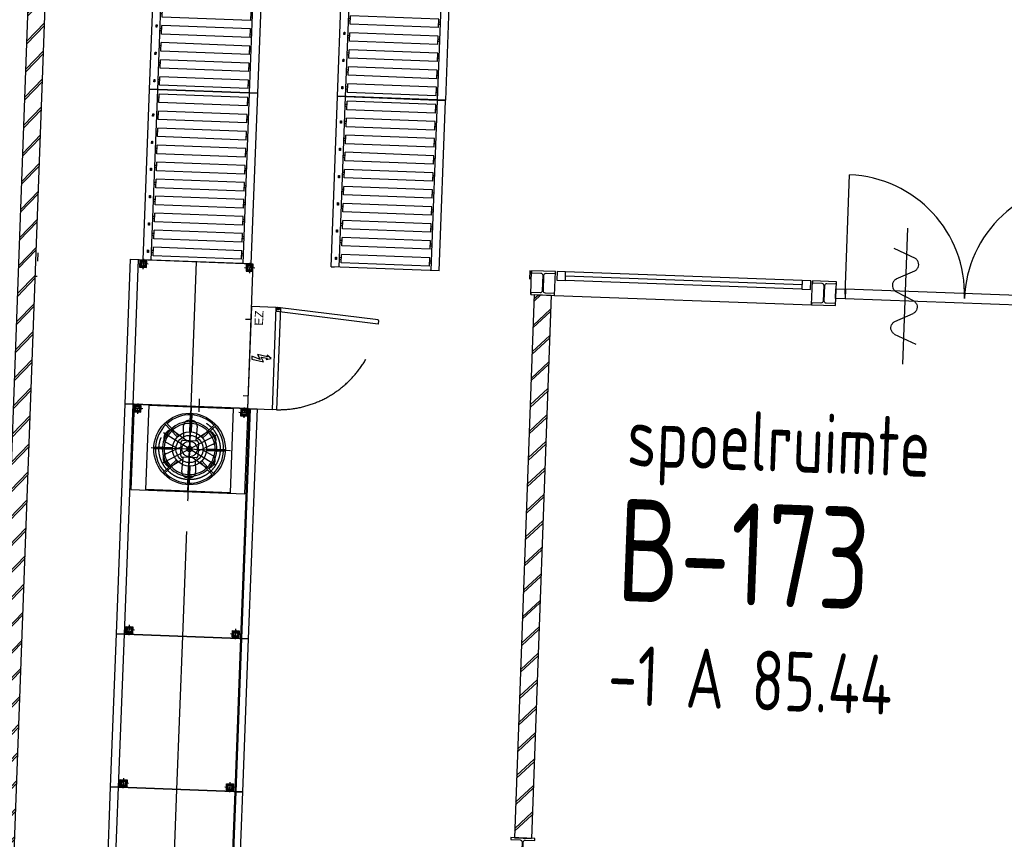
# Model space of a CAD drawing. Header units: millimetres. Extents: x 119024465 to 119292677, y 483022511 to 483148062.
# Tile 55 of 162: x 119069678 to 119075458, y 483070531 to 483075342. Entities that reach past the tile are written whole.
import ezdxf
from ezdxf.enums import TextEntityAlignment as Align

# ---------------------------------------------------------------- set-up
doc = ezdxf.new("R2010")
doc.units = ezdxf.units.MM
doc.header["$LTSCALE"] = 100
for name, pattern in [('CENTER', [2, 1.25, -0.25, 0.25, -0.25]), ('DASHED', [75, 50, -25]), ('GESTRICHELT2', [9.525, 6.35, -3.175]), ('MITTE2', [28.575, 19.05, -3.175, 3.175, -3.175]), ('VERDECKT2', [4.7625, 3.175, -1.5875])]:
    doc.linetypes.add(name, pattern=pattern)
doc.layers.get('0').update_dxf_attribs({"linetype": 'CONTINUOUS'})
for name, color, linetype in [('AL22----', 2, 'CONTINUOUS'), ('AL22----_ARC', 8, 'CONTINUOUS'), ('AL28----', 4, 'CONTINUOUS'), ('AL32----', 6, 'CONTINUOUS'), ('Beschriftung', 6, 'CONTINUOUS'), ('BT00----_HOTELNRS', 3, 'CONTINUOUS'), ('BT00----_RUIMTENRS', 7, 'CONTINUOUS'), ('BT00----_TEKST', 1, 'CONTINUOUS'), ('Hinweise', 7, 'CONTINUOUS'), ('Maschine', 7, 'CONTINUOUS')]:
    doc.layers.add(name, color=color, linetype=linetype)
doc.layers.add('Apparaten 0', color=7, linetype='CONTINUOUS', lineweight=25)
doc.layers.add('Bouw', color=142, linetype='CONTINUOUS', lineweight=35)
doc.styles.add('Arial 20', font='arial.ttf')
doc.styles.get("Standard").update_dxf_attribs({"font": 'ISOCP.SHX'})

# ---------------------------------------------------------------- blocks, each defined once
blk = doc.blocks.new('114-31a')
at = {"color": 0, "linetype": 'Continuous'}
for p, q in [((0, 400), (0, -400)), ((-75.2, 279), (52.9, 224.7)), ((-53.8, 99.5), (53.3, 150.8)), ((-53.3, 25.5), (53.3, -25.5)), ((-53.3, -150.3), (52.9, -99.5)), ((-53.8, -224.2), (74.8, -278.9))]:
    blk.add_line(p, q, dxfattribs=at)
for points in [[(74.8, 187.6, 0.10858), (71.1, 204.6, 0.102114), (60.1, 219.3, 0.045193), (52.9, 224.7, 0.024577)], [(53.3, 150.8, 0.04259), (60.1, 155.9, 0.102114), (71.1, 170.7, 0.10858), (74.8, 187.6, 0.10858)], [(-53.8, 99.5, 0.04259), (-60.6, 94.3, 0.102114), (-71.5, 79.6, 0.10858), (-75.2, 62.6, 0.10858)], [(-75.2, 62.6, 0.10858), (-71.5, 45.7, 0.102114), (-60.6, 30.9, 0.045193), (-53.3, 25.5, 0.024577)], [(53.3, -25.5, -0.04259), (60.1, -30.7, -0.102114), (71.1, -45.4, -0.10858), (74.8, -62.4, -0.10858)], [(74.8, -62.4, -0.10858), (71.1, -79.3, -0.102114), (60.1, -94.1, -0.045193), (52.9, -99.5, -0.024577)], [(-75.2, -187.4, -0.10858), (-71.5, -170.4, -0.102114), (-60.6, -155.7, -0.045193), (-53.3, -150.3, -0.024577)], [(-53.8, -224.2, -0.04259), (-60.6, -219.1, -0.102114), (-71.5, -204.3, -0.10858), (-75.2, -187.4, -0.10858)]]:
    blk.add_lwpolyline(points, format="xyb", dxfattribs=at)
blk = doc.blocks.new('C20 D')
at = {"layer": 'Maschine', "color": 4}
for p, q in [((-255, 210), (-255, 99.9)), ((-245, 209.9), (-245, 99.9)), ((-402, 145), (-324.2, 67.1)), ((-395, 152), (-317.1, 74.2)), ((-105, 152), (-182.9, 74.2)), ((-98, 145), (-175.8, 67.1)), ((-349.9, 5), (-460, 5)), ((-40, 5), (-150.1, 5)), ((-349.9, -5), (-460, -5)), ((-40, -5), (-150.1, -5)), ((-324.2, -67.1), (-402, -145)), ((-317.1, -74.2), (-395, -152)), ((-255, -99.9), (-255, -210)), ((-245, -99.9), (-245, -210)), ((-182.9, -74.2), (-105, -152)), ((-175.8, -67.1), (-98, -145))]:
    blk.add_line(p, q, dxfattribs=at)
at = {"layer": 'Maschine', "color": 3, "linetype": 'MITTE2'}
for p, q in [((-250, 225), (-250, -240)), ((-250, 224.7), (-250, -233)), ((-160, -155.9), (-340, 155.9)), ((-340, -155.9), (-160, 155.9)), ((-500, 0), (0, 0))]:
    blk.add_line(p, q, dxfattribs=at)
at = {"layer": 'Maschine', "color": 4, "linetype": 'GESTRICHELT2'}
for p, q in [((-341.9, 139.2), (-324.6, 149.2)), ((-283.6, 138.2), (-239.3, 50)), ((-250, 71.3), (-216.4, 138.2)), ((-175.4, 149.2), (-158.1, 139.2)), ((-311.7, 35.6), (-352.9, 98.2)), ((-147.1, 98.2), (-200, 17.8)), ((-416.5, -10), (-416.5, 10)), ((-386.5, 40), (-300.9, 35)), ((-300, -40), (-300, 40)), ((-290, 50), (-210, 50)), ((-200, 40), (-200, -40)), ((-188.3, 35.6), (-113.5, 40)), ((-83.5, 10), (-83.5, -10)), ((-311.7, -35.6), (-386.5, -40)), ((-352.9, -98.2), (-300, -17.8)), ((-210, -50), (-290, -50)), ((-216.4, -138.2), (-260.7, -50)), ((-113.5, -40), (-199.1, -35)), ((-188.3, -35.6), (-147.1, -98.2)), ((-250, -71.3), (-283.6, -138.2)), ((-324.6, -149.2), (-341.9, -139.2)), ((-158.1, -139.2), (-175.4, -149.2))]:
    blk.add_line(p, q, dxfattribs=at)
at = {"layer": 'Maschine'}
for points in [[(0, 335.2), (-500, 335.2), (-500, -334.8), (0, -334.8)], [(-497.5, 247.5), (-2.5, 247.5), (-2.5, -247.5), (-497.5, -247.5)]]:
    blk.add_lwpolyline(points, close=True, dxfattribs=at)
at = {"layer": 'Maschine', "color": 4}
for radius in [210, 100, 80, 45, 15]:
    blk.add_circle((-250, 0), radius, dxfattribs=at)
at = {"layer": 'Maschine', "color": 4, "linetype": 'GESTRICHELT2'}
blk.add_circle((-250, 0), 180, dxfattribs=at)
at = {"layer": 'Maschine', "color": 4}
for radius, start, end in [(200, 91.43254, 133.56746), (200, 46.43254, 88.56746), (200, 136.43254, 223.56746), (160, 91.79078, 133.20922), (150, 91.91021, 133.08979), (160, 1.79078, 88.20922), (150, 1.91021, 88.08979), (200, 316.43254, 43.56746), (160, 136.79078, 178.20922), (150, 136.91021, 178.08979), (160, 181.79078, 223.20922), (150, 181.91021, 223.08979), (150, 316.91021, 358.08979), (160, 316.79078, 358.20922), (150, 226.91021, 268.08979), (150, 271.91021, 313.08979), (200, 226.43254, 268.56746), (160, 226.79078, 268.20922), (160, 271.79078, 313.20922), (200, 271.43254, 313.56746)]:
    blk.add_arc((-250, 0), radius, start, end, dxfattribs=at)
at = {"layer": 'Maschine', "color": 4, "linetype": 'GESTRICHELT2'}
for centre, radius, start, end in [((-326.9, 113.2), 30, 120, 210), ((-309.6, 123.2), 30, 30, 120), ((-190.4, 123.2), 30, 60, 150), ((-173.1, 113.2), 30, 330, 60), ((-386.5, 10), 30, 90, 180), ((-290, 40), 10, 90, 180), ((-210, 40), 10, 0, 90), ((-113.5, 10), 30, 0, 90), ((-386.5, -10), 30, 180, 270), ((-290, -40), 10, 180, 270), ((-210, -40), 10, 270, 0), ((-113.5, -10), 30, 270, 0), ((-326.9, -113.2), 30, 150, 240), ((-173.1, -113.2), 30, 300, 30), ((-173.1, -113.2), 30, 300, 30), ((-173.1, -113.2), 30, 300, 30), ((-309.6, -123.2), 30, 240, 330), ((-309.6, -123.2), 30, 240, 330), ((-190.4, -123.2), 30, 210, 300)]:
    blk.add_arc(centre, radius, start, end, dxfattribs=at)
blk = doc.blocks.new('Blitz')
at = {"layer": 'Maschine', "color": 10}
for p, q in [((-7.497, 97.502), (-19.997, 37.502)), ((-19.997, 37.502), (3.753, 51.252)), ((-7.497, 55.002), (7.503, 97.502)), ((7.503, 97.502), (-7.497, 97.502)), ((17.503, 70.002), (-7.497, 55.002)), ((3.753, 51.252), (0.003, 20.002)), ((6.25, 18.75), (17.5, 70)), ((-7.5, 25), (0, 0)), ((0.003, 20.002), (-7.497, 25.002)), ((0, 0), (15, 21.25)), ((15.003, 21.252), (6.253, 18.752))]:
    blk.add_line(p, q, dxfattribs=at)
blk = doc.blocks.new('SK D')
at = {"layer": 'Maschine', "color": 4, "linetype": 'GESTRICHELT2'}
for p, q in [((-76.4, -747.4), (-24.1, -149.7)), ((-51.2, -747.1), (0.6, -154.4)), ((-54, -749.4), (-76.4, -747.4))]:
    blk.add_line(p, q, dxfattribs=at)
at = {"layer": 'Maschine', "color": 4, "linetype": 'DASHED'}
blk.add_line((-24.1, -149.7), (-1.7, -151.7), dxfattribs=at)
at = {"layer": 'Maschine', "color": 1, "linetype": 'CENTER'}
for q in [(-14.5, -161), (-13.2, -157.8), (-13.2, -164.2), (-10, -156.5), (-6.8, -157.8), (-6.8, -164.2), (-10, -165.5), (-5.5, -161)]:
    blk.add_line((-10, -161), q, dxfattribs=at)
at = {"layer": 'Maschine'}
for points in [[(-600, -146), (0, -146), (0, 0), (-600, 0)], [(-600, -146), (0, -146), (0, -171), (-600, -171)]]:
    blk.add_lwpolyline(points, close=True, dxfattribs=at)
at = {"layer": 'Maschine', "color": 4, "linetype": 'DASHED'}
blk.add_circle((-10, -161), 3.79, dxfattribs=at)
at = {"layer": 'Maschine', "color": 4, "linetype": 'GESTRICHELT2'}
for centre, radius, start, end in [((-10, -161), 590, 180.7283, 263.54364), ((-53.7, -746.9), 2.5, 265, 355)]:
    blk.add_arc(centre, radius, start, end, dxfattribs=at)
at = {"layer": 'Maschine', "color": 4, "linetype": 'DASHED'}
blk.add_arc((-1.9, -154.2), 2.5, 355, 85, dxfattribs=at)
at = {"layer": 'Maschine', "xscale": 1.155, "yscale": 1.155, "zscale": 1.155}
blk.add_blockref('Blitz', (-300, -127.3), dxfattribs=at)
blk = doc.blocks.new('F4x4D')
at = {"layer": 'Maschine', "color": 3, "linetype": 'MITTE2', "ltscale": 0.2}
for p, q in [((0, -30), (0, 30)), ((-30, 0), (30, 0))]:
    blk.add_line(p, q, dxfattribs=at)
at = {"layer": 'Maschine', "color": 4, "linetype": 'VERDECKT2'}
blk.add_lwpolyline([(-20, 20), (20, 20), (20, -20), (-20, -20)], close=True, dxfattribs=at)
for radius in [20, 13]:
    blk.add_circle((0, 0), radius, dxfattribs=at)
blk = doc.blocks.new('C-Fuß D LR')
at = {"layer": 'Maschine', "xscale": -1}
for p in [(-25, -75), (-25, -700)]:
    blk.add_blockref('F4x4D', p, dxfattribs=at)
blk = doc.blocks.new('C-Fuß D RL')
at = {"layer": 'Maschine'}
for p in [(25, -75), (25, -700)]:
    blk.add_blockref('F4x4D', p, dxfattribs=at)
blk = doc.blocks.new('ZXFR_LR')
at = {"color": 4}
blk.add_wipeout([(-180, 39.7), (-180, -38.1), (-81.6, -38.1), (-81.6, -79.7), (0, 0), (-81.6, 79.7), (-81.6, 39.7), (-81.6, 39.7)], dxfattribs=at).dxf.layer = 'Hinweise'
blk = doc.blocks.new('NotHalt LR')
at = {"layer": 'Maschine'}
h = blk.add_hatch(color=5, dxfattribs=at)
h.dxf.hatch_style = 1
h.set_gradient(color1=(255, 0, 63), color2=(255, 127, 0), rotation=90, tint=1, name='INVCYLINDER')
h.paths.add_polyline_path([(-25, 16), (-5, 16), (-5, -16), (-25, -16), (-35, -17.5, -0.414214), (-40, -12.5), (-40, 12.5, -0.504378), (-33.5, 17.3)])
h = blk.add_hatch(color=256, dxfattribs=at)
h.dxf.hatch_style = 1
h.set_gradient(color1=(255, 0, 63), color2=(255, 127, 0), rotation=90, tint=1, name='INVCYLINDER')
h.paths.add_polyline_path([(0, 13), (-5, 13), (-5, -13), (0, -13)])
for p, q in [((-40, -12.5), (-40, 12.5)), ((-35, 17.5), (-25, 16)), ((-25, 16), (-5, 16)), ((-5, -16), (-5, 16)), ((-5, 13), (0, 13)), ((0, -13), (0, 13)), ((-35, -17.5), (-25, -16)), ((-25, -16), (-5, -16)), ((-5, -13), (0, -13))]:
    blk.add_line(p, q, dxfattribs=at)
for centre, start, end in [((-35, 12.5), 90, 180), ((-35, -12.5), 180, 270)]:
    blk.add_arc(centre, 5, start, end, dxfattribs=at)
blk = doc.blocks.new('A$C2BD31F1B')
at = {"color": 4, "linetype": 'GESTRICHELT2'}
for p, q in [((-187.5, -672.5), (-187.5, -237.5)), ((-187.5, -237.5), (0, -237.5)), ((0, -672.5), (0, -237.5)), ((0, -672.5), (-187.5, -672.5))]:
    blk.add_line(p, q, dxfattribs=at)
at = {"layer": 'Maschine', "color": 3, "linetype": 'MITTE2'}
blk.add_line((8.9, -338.5), (-177.1, -338.5), dxfattribs=at)
at = {"layer": 'Maschine', "color": 4, "linetype": 'GESTRICHELT2'}
for p, q in [((-168.6, -314.6), (-164.6, -313.5)), ((-168.6, -362.4), (-168.6, -314.6)), ((-164.6, -363.5), (-164.6, -313.5)), ((-164.6, -313.5), (0, -313.5)), ((-164.6, -363.5), (-168.6, -362.4)), ((0, -363.5), (-164.6, -363.5))]:
    blk.add_line(p, q, dxfattribs=at)
blk.add_circle((-93.8, -338.5), 25, dxfattribs=at)
blk = doc.blocks.new('CP-ES-A')
at = {"layer": 'Maschine'}
blk.add_line((86878.1, 19381.2), (86028.1, 19381.2), dxfattribs=at)
at = {"layer": 'Maschine', "color": 3, "linetype": 'MITTE2'}
for p, q in [((84678.1, 19038.7), (83778.1, 19038.7)), ((86028.1, 19038.7), (84678.1, 19038.7)), ((86028.1, 19038.7), (86878.1, 19038.7)), ((86103.1, 18734.8), (86103.1, 18707.2)), ((86553.1, 18739.7), (86553.1, 18707.2))]:
    blk.add_line(p, q, dxfattribs=at)
at = {"layer": 'Maschine', "color": 3}
blk.add_line((85997.9, 18990.2), (86075.1, 18990.2), dxfattribs=at)
at = {"layer": 'Maschine'}
for points in [[(84678.1, 18651.2), (83778.1, 18651.2), (83778.1, 19426.2), (84678.1, 19426.2)], [(84678.1, 19381.2), (83778.1, 19381.2), (83778.1, 19426.2), (84678.1, 19426.2)], [(86028.1, 18651.2), (84678.1, 18651.2), (84678.1, 19426.2), (86028.1, 19426.2)], [(86028.1, 19381.2), (84678.1, 19381.2), (84678.1, 19426.2), (86028.1, 19426.2)], [(86878.1, 18707.2), (86028.1, 18707.2), (86028.1, 19426.2), (86878.1, 19426.2)], [(84678.1, 18691.2), (83778.1, 18691.2), (83778.1, 18695.2), (84678.1, 18695.2)], [(84678.1, 18651.2), (83778.1, 18651.2), (83778.1, 18691.2), (84678.1, 18691.2)], [(86028.1, 18691.2), (84678.1, 18691.2), (84678.1, 18695.2), (86028.1, 18695.2)], [(86028.1, 18651.2), (84678.1, 18651.2), (84678.1, 18691.2), (86028.1, 18691.2)]]:
    blk.add_lwpolyline(points, close=True, dxfattribs=at)
for name, p in [('C20 D', (86028.1, 19038)), ('SK D', (86628.1, 18707.2))]:
    blk.add_blockref(name, p)
for name, p in [('C-Fuß D RL', (83778.1, 19426.2)), ('C-Fuß D RL', (83778.1, 19426.2)), ('C-Fuß D RL', (84678.1, 19426.2)), ('C-Fuß D LR', (86878.1, 19426.2))]:
    blk.add_blockref(name, p, dxfattribs=at)
at = {"layer": 'Maschine', "xscale": -1}
blk.add_blockref('C-Fuß D RL', (86028.1, 19426.2), dxfattribs=at)
at = {"layer": 'Beschriftung', "color": 6, "style": 'Arial 20'}
blk.add_text('EZ', height=50, dxfattribs=at).set_placement((86517, 18634.9))
at = {"transparency": 33554585}
blk.add_wipeout([(82978.1, 18713.6), (83278.1, 18713.6), (83278.1, 19375.6), (82978.1, 19375.6)], dxfattribs=at).dxf.layer = 'Maschine'
at = {"layer": 'Maschine'}
blk.add_lwpolyline([(82978.1, 19375.6), (83278.1, 19375.6), (83278.1, 18713.6), (82978.1, 18713.6)], close=True, dxfattribs=at)
for name, p in [('A$C2BD31F1B', (83278.1, 19426.2)), ('ZXFR_LR', (85475.1, 19038.7)), ('NotHalt LR', (82978.1, 18773.6))]:
    blk.add_blockref(name, p)
at = {"transparency": 33554585}
blk.add_wipeout([(82978.1, 18713.6), (83278.1, 18713.6), (83278.1, 19375.6), (82978.1, 19375.6)], dxfattribs=at).dxf.layer = 'Maschine'
at = {"layer": 'Maschine', "color": 3, "linetype": 'MITTE2'}
blk.add_line((83778.1, 19038.7), (83278.1, 19038.7), dxfattribs=at)
at = {"layer": 'Maschine'}
for points in [[(83778.1, 18651.2), (83278.1, 18651.2), (83278.1, 19426.2), (83778.1, 19426.2)], [(83778.1, 19381.2), (83278.1, 19381.2), (83278.1, 19426.2), (83778.1, 19426.2)], [(82978.1, 19375.6), (83278.1, 19375.6), (83278.1, 18713.6), (82978.1, 18713.6)], [(83778.1, 18691.2), (83278.1, 18691.2), (83278.1, 18695.2), (83778.1, 18695.2)], [(83778.1, 18651.2), (83278.1, 18651.2), (83278.1, 18691.2), (83778.1, 18691.2)]]:
    blk.add_lwpolyline(points, close=True, dxfattribs=at)
for name, p in [('A$C2BD31F1B', (83278.1, 19426.2)), ('NotHalt LR', (82978.1, 18773.6))]:
    blk.add_blockref(name, p)
blk.add_blockref('C-Fuß D RL', (83278.1, 19426.2), dxfattribs=at)
blk = doc.blocks.new('aangedreven rol')
at = {"layer": 'Apparaten 0'}
for p, q in [((45721, 35175.5), (44721, 35175.5)), ((44721, 35175.5), (44721, 34540.5)), ((45721, 35175.5), (45721, 34540.5)), ((45721, 35128), (44721, 35128)), ((44746, 35118), (44746, 34598)), ((44796, 35118), (44746, 35118)), ((44765, 35128), (44765, 35118)), ((44777, 35128), (44777, 35118)), ((44796, 35118), (44796, 34598)), ((44846, 35118), (44846, 34598)), ((44896, 35118), (44846, 35118)), ((44865, 35128), (44865, 35118)), ((44877, 35128), (44877, 35118)), ((44896, 35118), (44896, 34598)), ((44946, 35118), (44946, 34598)), ((44996, 35118), (44946, 35118)), ((44965, 35128), (44965, 35118)), ((44977, 35128), (44977, 35118)), ((44996, 35118), (44996, 34598)), ((45046, 35118), (45046, 34598)), ((45096, 35118), (45046, 35118)), ((45065, 35128), (45065, 35118)), ((45077, 35128), (45077, 35118)), ((45096, 35118), (45096, 34598)), ((45146, 35118), (45146, 34598)), ((45196, 35118), (45146, 35118)), ((45165, 35128), (45165, 35118)), ((45177, 35128), (45177, 35118)), ((45196, 35118), (45196, 34598)), ((45246, 35118), (45246, 34598)), ((45296, 35118), (45246, 35118)), ((45265, 35128), (45265, 35118)), ((45277, 35128), (45277, 35118)), ((45296, 35118), (45296, 34598)), ((45346, 35118), (45346, 34598)), ((45396, 35118), (45346, 35118)), ((45365, 35128), (45365, 35118)), ((45377, 35128), (45377, 35118)), ((45396, 35118), (45396, 34598)), ((45446, 35118), (45446, 34598)), ((45496, 35118), (45446, 35118)), ((45465, 35128), (45465, 35118)), ((45477, 35128), (45477, 35118)), ((45496, 35118), (45496, 34598)), ((45546, 35118), (45546, 34598)), ((45596, 35118), (45546, 35118)), ((45565, 35128), (45565, 35118)), ((45577, 35128), (45577, 35118)), ((45596, 35118), (45596, 34598)), ((45646, 35118), (45646, 34598)), ((45696, 35118), (45646, 35118)), ((45665, 35128), (45665, 35118)), ((45677, 35128), (45677, 35118)), ((45696, 35118), (45696, 34598)), ((45721, 34588), (44721, 34588)), ((44796, 34598), (44746, 34598)), ((44765, 34598), (44765, 34588)), ((44777, 34598), (44777, 34588)), ((44896, 34598), (44846, 34598)), ((44865, 34598), (44865, 34588)), ((44877, 34598), (44877, 34588)), ((44996, 34598), (44946, 34598)), ((44965, 34598), (44965, 34588)), ((44977, 34598), (44977, 34588)), ((45096, 34598), (45046, 34598)), ((45065, 34598), (45065, 34588)), ((45077, 34598), (45077, 34588)), ((45196, 34598), (45146, 34598)), ((45165, 34598), (45165, 34588)), ((45177, 34598), (45177, 34588)), ((45296, 34598), (45246, 34598)), ((45265, 34598), (45265, 34588)), ((45277, 34598), (45277, 34588)), ((45396, 34598), (45346, 34598)), ((45365, 34598), (45365, 34588)), ((45377, 34598), (45377, 34588)), ((45496, 34598), (45446, 34598)), ((45465, 34598), (45465, 34588)), ((45477, 34598), (45477, 34588)), ((45596, 34598), (45546, 34598)), ((45565, 34598), (45565, 34588)), ((45577, 34598), (45577, 34588)), ((45696, 34598), (45646, 34598)), ((45665, 34598), (45665, 34588)), ((45677, 34598), (45677, 34588)), ((45721, 34540.5), (44721, 34540.5)), ((45721, 34540.5), (45721, 34560.5))]:
    blk.add_line(p, q, dxfattribs=at)
for points in [[(44863, 34569.7), (44876.8, 34569.7), (44876.8, 34564.1), (44863, 34564.1)], [(45023, 34569.7), (45036.8, 34569.7), (45036.8, 34564.1), (45023, 34564.1)], [(45183, 34569.7), (45196.8, 34569.7), (45196.8, 34564.1), (45183, 34564.1)], [(45343, 34569.7), (45356.8, 34569.7), (45356.8, 34564.1), (45343, 34564.1)], [(45503, 34569.7), (45516.8, 34569.7), (45516.8, 34564.1), (45503, 34564.1)], [(45503, 34569.7), (45516.8, 34569.7), (45516.8, 34564.1), (45503, 34564.1)], [(45663, 34569.7), (45676.8, 34569.7), (45676.8, 34564.1), (45663, 34564.1)]]:
    blk.add_lwpolyline(points, close=True, dxfattribs=at)
for points in [[(44863, 34569.7), (44863, 34564.1), (44876.8, 34564.1)], [(45023, 34569.7), (45023, 34564.1), (45036.8, 34564.1)], [(45183, 34569.7), (45183, 34564.1), (45196.8, 34564.1)], [(45343, 34569.7), (45343, 34564.1), (45356.8, 34564.1)], [(45503, 34569.7), (45503, 34564.1), (45516.8, 34564.1)], [(45503, 34569.7), (45503, 34564.1), (45516.8, 34564.1)], [(45663, 34569.7), (45663, 34564.1), (45676.8, 34564.1)]]:
    blk.add_solid(points, dxfattribs=at)

msp = doc.modelspace()

# ---------------------------------------------------------------- hatches: boundary and pattern name
at = {"layer": 'AL22----_ARC'}
h = msp.add_hatch(dxfattribs=at)
h.set_pattern_fill('SCHOON', color=256, scale=2, angle=-2.08799, style=0, pattern_type=2)
h.set_pattern_definition([(46.05578, (119062388.18, 483050791.55), (-79.20173, 76.33536), []), (46.05578, (119062387.9, 483050806.55), (-79.20173, 76.33536), [])])
h.paths.add_polyline_path([(119069834.7, 483058040.1), (119069934.8, 483058042), (119070058.4, 483061431.2), (119072194, 483061353.3), (119072197.6, 483061453.2), (119070062, 483061531.1), (119070140.4, 483063679.7), (119069400.9, 483063706.6), (119070015.5, 483080565.4), (119069915.6, 483080569.1), (119069297.3, 483063610.3), (119070036.8, 483063583.4)])
h = msp.add_hatch(dxfattribs=at)
h.set_pattern_fill('SCHOON', color=256, scale=2, angle=-2.08799, style=0, pattern_type=2)
h.set_pattern_definition([(42.912, (119019962.27, 483024813.62), (-74.89618, 80.56402), []), (42.912, (119019962.82, 483024828.61), (-74.89618, 80.56402), [])])
h.paths.add_polyline_path([(119072582, 483070540.3), (119072681.9, 483070536.6), (119072798.1, 483073724.5), (119072698.2, 483073728.1)])

# ---------------------------------------------------------------- linework, layer by layer
at = {"layer": 'AL22----'}
for p, q in [((119069297.3, 483063610.3), (119069915.6, 483080569.1)), ((119069400.9, 483063706.6), (119070015.5, 483080565.4)), ((119069780.1, 483073834.5), (119069770.1, 483073834.9)), ((119072698.2, 483073728.1), (119072582, 483070540.3)), ((119072798.1, 483073724.5), (119072681.9, 483070536.6)), ((119072698.2, 483073728.1), (119072798.1, 483073724.5)), ((119072582, 483070540.3), (119072681.9, 483070536.6))]:
    msp.add_line(p, q, dxfattribs=at)
at = {"layer": 'AL28----', "flags": 128}
for points in [[(119072683.3, 483073868.8), (119072682.9, 483073856.8), (119072737.3, 483073854.8, -0.414214), (119072748.9, 483073842.4), (119072745.5, 483073750.4, -0.414214), (119072733.1, 483073738.9), (119072678.6, 483073740.9), (119072678.2, 483073728.9), (119072818.1, 483073723.8), (119072818.5, 483073735.8), (119072764.1, 483073737.8, -0.414214), (119072752.5, 483073750.2), (119072755.9, 483073842.1, -0.414214), (119072768.3, 483073853.7), (119072822.8, 483073851.7), (119072823.2, 483073863.7)], [(119074332.2, 483073808.7), (119074331.8, 483073796.7), (119074386.2, 483073794.7, -0.414214), (119074397.8, 483073782.3), (119074394.4, 483073690.3, -0.414214), (119074382, 483073678.8), (119074327.5, 483073680.8), (119074327.1, 483073668.8), (119074467, 483073663.7), (119074467.4, 483073675.7), (119074413, 483073677.6, -0.414214), (119074401.4, 483073690.1), (119074404.8, 483073782, -0.414214), (119074417.2, 483073793.6), (119074471.7, 483073791.6), (119074472.1, 483073803.6)], [(119072562, 483070541), (119072561.5, 483070529), (119072616, 483070527, -0.414214), (119072627.6, 483070514.6), (119072624.2, 483070422.6, -0.414214), (119072611.8, 483070411.1), (119072557.3, 483070413.1), (119072556.9, 483070401.1), (119072696.8, 483070396), (119072697.2, 483070408), (119072642.8, 483070410, -0.414214), (119072631.2, 483070422.4), (119072634.5, 483070514.3, -0.414214), (119072647, 483070525.9), (119072701.4, 483070523.9), (119072701.9, 483070535.9)]]:
    msp.add_lwpolyline(points, format="xyb", close=True, dxfattribs=at)
at = {"layer": 'AL32----'}
for p, q in [((119074524.5, 483073731.6), (119074550, 483074431.1)), ((119069785.2, 483073974.4), (119069783.4, 483073924.5)), ((119072673.3, 483073869.1), (119072671.5, 483073819.2)), ((119072678.2, 483073728.9), (119072683.3, 483073868.8)), ((119072818.1, 483073723.8), (119072823.2, 483073863.7)), ((119072833.2, 483073863.3), (119072831.4, 483073813.4)), ((119072883.2, 483073861.5), (119072833.2, 483073863.3)), ((119072881.3, 483073811.5), (119072883.2, 483073861.5)), ((119074271.3, 483073785.9), (119072882.3, 483073836.5)), ((119074272.2, 483073810.9), (119072883.2, 483073861.5)), ((119072831.4, 483073813.4), (119072881.3, 483073811.5)), ((119074270.4, 483073760.9), (119072881.3, 483073811.5)), ((119074272.2, 483073810.9), (119074270.4, 483073760.9)), ((119074322.2, 483073809), (119074272.2, 483073810.9)), ((119074320.4, 483073759.1), (119074322.2, 483073809)), ((119074327.1, 483073668.8), (119074332.2, 483073808.7)), ((119074467, 483073663.7), (119074472.1, 483073803.6)), ((119072818.1, 483073723.8), (119074327.1, 483073668.8)), ((119074270.4, 483073760.9), (119074320.4, 483073759.1)), ((119074467.5, 483073705.7), (119074469.6, 483073761.6)), ((119074469.6, 483073761.6), (119074525.5, 483073759.6)), ((119074525.5, 483073759.6), (119074523.5, 483073703.6)), ((119075924.6, 483073708.6), (119074525.5, 483073759.6)), ((119074523.5, 483073703.6), (119074467.5, 483073705.7)), ((119075922.6, 483073652.6), (119074523.5, 483073703.6))]:
    msp.add_line(p, q, dxfattribs=at)
for centre, start, end in [((119074524.5, 483073731.6), 357.91201, 87.91201), ((119075923.6, 483073680.6), 87.91201, 177.91201)]:
    msp.add_arc(centre, 700, start, end, dxfattribs=at)

# ---------------------------------------------------------------- block references
at = {"layer": 'AL32----', "rotation": 357.9120074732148}
msp.add_blockref('114-31a', (119074874.3, 483073718.9), dxfattribs=at)
at = {"layer": 'Bouw', "rotation": 267.8279000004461}
for p in [(119037658.4, 483121932), (119038761.6, 483121890.2)]:
    msp.add_blockref('aangedreven rol', p, dxfattribs=at)

# ---------------------------------------------------------------- texts
at = {"layer": 'BT00----_HOTELNRS', "width": 0.8}
msp.add_text('-1 A 85.44', height=350, rotation=357.90911, dxfattribs=at).set_placement((119073960.7, 483071291.2), align=Align.CENTER)
at = {"layer": 'BT00----_RUIMTENRS', "width": 0.8}
msp.add_text('B-173', height=600, rotation=357.90911, dxfattribs=at).set_placement((119073178.1, 483071931.7))
at = {"layer": 'BT00----_TEKST', "width": 0.8}
msp.add_text('spoelruimte', height=350, rotation=357.90911, dxfattribs=at).set_placement((119073240.4, 483072722))

# ---------------------------------------------------------------- next in the draw order: block references
at = {"rotation": 87.8279000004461}
msp.add_blockref('CP-ES-A', (119086448.8, 482986384), dxfattribs=at)

# ---------------------------------------------------------------- next in the draw order: block references
at = {"layer": 'Bouw', "rotation": 267.8279000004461}
for p in [(119037620.4, 483120930.5), (119038723.6, 483120888.6)]:
    msp.add_blockref('aangedreven rol', p, dxfattribs=at)

doc.saveas('drawing.dxf')
